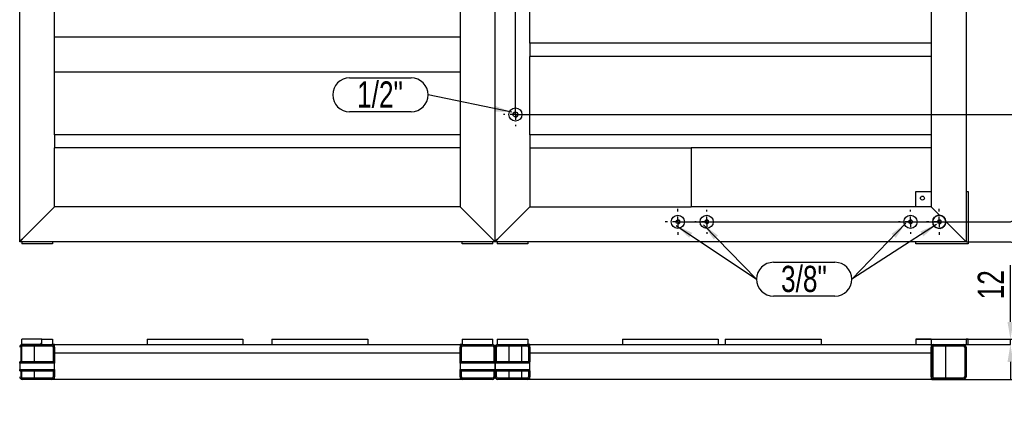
# Model space of a CAD drawing. Header units: millimetres. Extents: x 5 to 1226, y 5 to 415.
# Tile 35 of 61: x 903 to 1016, y 224 to 269. Entities that reach past the tile are written whole.
import ezdxf

# ---------------------------------------------------------------- set-up
doc = ezdxf.new("R2010")
doc.units = ezdxf.units.MM
doc.header["$PDSIZE"] = -1
doc.linetypes.add('CENTERX2', pattern=[20.32, 12.7, -2.54, 2.54, -2.54])
for name, color, linetype in [('COTES', 1, 'Continuous'), ('NOTES', 6, 'Continuous'), ('TRAIT-FINS', 9, 'Continuous'), ('TRAIT-MIXTES', 3, 'CENTERX2')]:
    doc.layers.add(name, color=color, linetype=linetype)
doc.layers.add('TRAIT-FORT', color=4, linetype='Continuous', lineweight=25)
doc.styles.add('SLDTEXTSTYLE0', font='TXT', dxfattribs={"width": 0.75})
doc.dimstyles.new('SLDDIMSTYLE1', dxfattribs={"dimtxt": 3, "dimasz": 2, "dimexe": 0, "dimexo": 0.0625, "dimgap": 0.75, "dimtad": 0, "dimtih": 1, "dimtoh": 1, "dimdec": 1, "dimlfac": 20, "dimrnd": 1e-09, "dimzin": 12, "dimdsep": 46, "dimtxsty": 'SLDTEXTSTYLE0', "dimsah": 1, "dimcen": 0.09, "dimadec": 0, "dimazin": 3, "dimtfac": 1, "dimtdec": 1, "dimtofl": 0, "dimtmove": 0, "dimatfit": 3, "dimfxl": 1, "dimfrac": 2, "dimtolj": 1, "dimtzin": 12, "dimarcsym": 0})
doc.dimstyles.new('SLDDIMSTYLE2', dxfattribs={"dimtxt": 3, "dimasz": 2, "dimexe": 0, "dimexo": 0.0625, "dimgap": 0.75, "dimtad": 0, "dimtih": 1, "dimtoh": 1, "dimdec": 0, "dimlfac": 20, "dimrnd": 1e-09, "dimzin": 12, "dimdsep": 46, "dimtxsty": 'SLDTEXTSTYLE0', "dimsah": 1, "dimcen": 0.09, "dimadec": 0, "dimazin": 3, "dimtfac": 1, "dimtdec": 0, "dimtofl": 0, "dimtmove": 0, "dimatfit": 3, "dimfxl": 1, "dimfrac": 2, "dimtolj": 1, "dimtzin": 12, "dimarcsym": 0})
doc.dimstyles.new('SLDDIMSTYLE3', dxfattribs={"dimtxt": 0.18, "dimasz": 2, "dimexe": 0, "dimexo": 0.0625, "dimgap": 0, "dimtad": 0, "dimtih": 1, "dimtoh": 1, "dimdec": 0, "dimrnd": 1e-09, "dimzin": 0, "dimdsep": 46, "dimtxsty": 'Standard', "dimsah": 1, "dimcen": 0.09, "dimadec": 0, "dimazin": 0, "dimtfac": 2, "dimtdec": 0, "dimtofl": 0, "dimtmove": 0, "dimatfit": 3, "dimfxl": 1, "dimfrac": 2, "dimtolj": 1, "dimtzin": 0, "dimarcsym": 0})
doc.dimstyles.new('SLDDIMSTYLE7', dxfattribs={"dimtxt": 3, "dimasz": 2, "dimexe": 0, "dimexo": 0.0625, "dimgap": 0.75, "dimtad": 1, "dimdec": 0, "dimlfac": 20, "dimrnd": 1e-09, "dimzin": 12, "dimdsep": 46, "dimtxsty": 'SLDTEXTSTYLE0', "dimsah": 1, "dimcen": 0.09, "dimadec": 0, "dimazin": 3, "dimtfac": 1, "dimtdec": 0, "dimtmove": 0, "dimatfit": 0, "dimfxl": 1, "dimfrac": 2, "dimtolj": 1, "dimtzin": 12, "dimarcsym": 0})
pattern_1 = [(45, (637.304, -0.184), (-13.4704, 13.4704), []), (45, (641.794, -0.184), (-13.4704, 13.4704), []), (45, (646.285, -0.184), (-13.4704, 13.4704), []), (45, (650.775, -0.184), (-13.4704, 13.4704), [])]

# ---------------------------------------------------------------- blocks, each defined once
blk = doc.blocks.new('*D476')
at = {"layer": 'COTES', "color": 0, "lineweight": -2, "transparency": 16777216}
blk.add_line((960.14, 258.58), (1024.83, 258.58), dxfattribs=at)
at = {"layer": 'Defpoints', "color": 0, "transparency": 16777216}
for p in [(972.57, 278.42), (960.08, 258.58), (1024.83, 258.58)]:
    blk.add_point(p, dxfattribs=at)
at = {"layer": 'COTES', "color": 0, "transparency": 16777216, "insert": (1030.08, 258.58), "char_height": 3, "attachment_point": 5, "style": 'SLDTEXTSTYLE0'}
blk.add_mtext('\\A1;396.7', dxfattribs=at)
blk = doc.blocks.new('*D477')
at = {"layer": 'COTES', "color": 0, "lineweight": -2, "transparency": 16777216}
for p, q in [((1016.83, 246.27), (1020.83, 248.1)), ((1020.83, 248.1), (1024.83, 248.1)), ((978.77, 246.27), (1016.83, 246.27))]:
    blk.add_line(p, q, dxfattribs=at)
at = {"layer": 'Defpoints', "color": 0, "transparency": 16777216}
for p in [(972.57, 278.42), (1024.83, 248.1), (978.71, 246.27)]:
    blk.add_point(p, dxfattribs=at)
at = {"layer": 'COTES', "color": 0, "transparency": 16777216, "insert": (1030.08, 248.1), "char_height": 3, "attachment_point": 5, "style": 'SLDTEXTSTYLE0'}
blk.add_mtext('\\A1;642.9', dxfattribs=at)
blk = doc.blocks.new('*D478')
at = {"layer": 'COTES', "color": 0, "lineweight": -2, "transparency": 16777216}
for p, q in [((1011.81, 244), (1016.83, 244)), ((1016.83, 244), (1020.83, 242.73)), ((1020.83, 242.73), (1024.83, 242.73))]:
    blk.add_line(p, q, dxfattribs=at)
at = {"layer": 'Defpoints', "color": 0, "transparency": 16777216}
for p in [(972.57, 278.42), (1011.74, 244), (1024.83, 242.73)]:
    blk.add_point(p, dxfattribs=at)
at = {"layer": 'COTES', "color": 0, "transparency": 16777216, "insert": (1028.58, 242.73), "char_height": 3, "attachment_point": 5, "style": 'SLDTEXTSTYLE0'}
blk.add_mtext('\\A1;689', dxfattribs=at)
blk = doc.blocks.new('*D489')
at = {"layer": 'COTES', "color": 0, "lineweight": -2, "transparency": 16777216}
for p, q in [((675.2, 261.31), (671.2, 261.31)), ((679.2, 260.21), (675.2, 261.31)), ((828.43, 260.21), (679.2, 260.21))]:
    blk.add_line(p, q, dxfattribs=at)
at = {"layer": 'Defpoints', "color": 0, "transparency": 16777216}
for p in [(972.57, 278.42), (671.2, 261.31), (828.49, 260.21)]:
    blk.add_point(p, dxfattribs=at)
at = {"layer": 'COTES', "color": 0, "transparency": 16777216, "insert": (665.95, 261.31), "char_height": 3, "attachment_point": 5, "style": 'SLDTEXTSTYLE0'}
blk.add_mtext('\\A1;364.2', dxfattribs=at)
blk = doc.blocks.new('*D490')
at = {"layer": 'COTES', "color": 0, "lineweight": -2, "transparency": 16777216}
for p, q in [((675.2, 256.5), (671.2, 256.5)), ((679.2, 255.46), (675.2, 256.5)), ((688.21, 255.46), (679.2, 255.46))]:
    blk.add_line(p, q, dxfattribs=at)
at = {"layer": 'Defpoints', "color": 0, "transparency": 16777216}
for p in [(972.57, 278.42), (671.2, 256.5), (688.27, 255.46)]:
    blk.add_point(p, dxfattribs=at)
at = {"layer": 'COTES', "color": 0, "transparency": 16777216, "insert": (666.32, 256.5), "char_height": 3, "attachment_point": 5, "style": 'SLDTEXTSTYLE0'}
blk.add_mtext('\\A1;459.1', dxfattribs=at)
blk = doc.blocks.new('*D491')
at = {"layer": 'COTES', "color": 0, "lineweight": -2, "transparency": 16777216}
for p, q in [((679.2, 252.8), (675.2, 251.69)), ((692.8, 252.8), (679.2, 252.8)), ((675.2, 251.69), (671.2, 251.69))]:
    blk.add_line(p, q, dxfattribs=at)
at = {"layer": 'Defpoints', "color": 0, "transparency": 16777216}
for p in [(972.57, 278.42), (692.86, 252.8), (671.2, 251.69)]:
    blk.add_point(p, dxfattribs=at)
at = {"layer": 'COTES', "color": 0, "transparency": 16777216, "insert": (666.32, 251.69), "char_height": 3, "attachment_point": 5, "style": 'SLDTEXTSTYLE0'}
blk.add_mtext('\\A1;512.5', dxfattribs=at)
blk = doc.blocks.new('*D492')
at = {"layer": 'COTES', "color": 0, "lineweight": -2, "transparency": 16777216}
blk.add_line((684.68, 244), (671.2, 244), dxfattribs=at)
at = {"layer": 'Defpoints', "color": 0, "transparency": 16777216}
for p in [(972.57, 278.42), (671.2, 244), (684.74, 244)]:
    blk.add_point(p, dxfattribs=at)
at = {"layer": 'COTES', "color": 0, "transparency": 16777216, "insert": (665.95, 244), "char_height": 3, "attachment_point": 5, "style": 'SLDTEXTSTYLE0'}
blk.add_mtext('\\A1;688.5', dxfattribs=at)
blk = doc.blocks.new('*D506')
at = {"layer": 'COTES', "color": 0, "lineweight": -2, "transparency": 16777216}
blk.add_line((960.08, 258.65), (960.08, 394.87), dxfattribs=at)
at = {"layer": 'Defpoints', "color": 0, "transparency": 16777216}
for p in [(960.08, 394.87), (972.57, 278.42), (960.08, 258.58)]:
    blk.add_point(p, dxfattribs=at)
at = {"layer": 'COTES', "color": 0, "transparency": 16777216, "insert": (960.08, 400.12), "char_height": 3, "attachment_point": 5, "rotation": 90, "style": 'SLDTEXTSTYLE0'}
blk.add_mtext('\\A1;249.8', dxfattribs=at)
blk = doc.blocks.new('*D517')
at = {"layer": 'COTES', "color": 0, "lineweight": -2, "transparency": 16777216}
blk.add_line((828.49, 260.27), (828.49, 394.87), dxfattribs=at)
at = {"layer": 'Defpoints', "color": 0, "transparency": 16777216}
for p in [(828.49, 394.87), (972.57, 278.42), (828.49, 260.21)]:
    blk.add_point(p, dxfattribs=at)
at = {"layer": 'COTES', "color": 0, "transparency": 16777216, "insert": (828.49, 400.87), "char_height": 3, "attachment_point": 5, "rotation": 90, "style": 'SLDTEXTSTYLE0'}
blk.add_mtext('\\A1;2881.5', dxfattribs=at)
blk = doc.blocks.new('*D527')
at = {"layer": 'COTES', "color": 0, "lineweight": -2, "transparency": 16777216}
for p, q in [((704.08, 390.87), (704.08, 394.87)), ((692.86, 386.87), (704.08, 390.87)), ((692.86, 252.86), (692.86, 386.87))]:
    blk.add_line(p, q, dxfattribs=at)
at = {"layer": 'Defpoints', "color": 0, "transparency": 16777216}
for p in [(704.08, 394.87), (972.57, 278.42), (692.86, 252.8)]:
    blk.add_point(p, dxfattribs=at)
at = {"layer": 'COTES', "color": 0, "transparency": 16777216, "insert": (704.08, 401.24), "char_height": 3, "attachment_point": 5, "rotation": 90, "style": 'SLDTEXTSTYLE0'}
blk.add_mtext('\\A1;5594.2', dxfattribs=at)
blk = doc.blocks.new('*D529')
at = {"layer": 'COTES', "color": 0, "lineweight": -2, "transparency": 16777216}
for p, q in [((694.36, 390.87), (694.36, 394.87)), ((689.62, 386.87), (694.36, 390.87)), ((689.62, 256.88), (689.62, 386.87))]:
    blk.add_line(p, q, dxfattribs=at)
at = {"layer": 'Defpoints', "color": 0, "transparency": 16777216}
for p in [(694.36, 394.87), (972.57, 278.42), (689.62, 256.81)]:
    blk.add_point(p, dxfattribs=at)
at = {"layer": 'COTES', "color": 0, "transparency": 16777216, "insert": (694.36, 399.74), "char_height": 3, "attachment_point": 5, "rotation": 90, "style": 'SLDTEXTSTYLE0'}
blk.add_mtext('\\A1;5659', dxfattribs=at)
blk = doc.blocks.new('SW_NOTE_41')
at = {"layer": 'NOTES', "color": 0}
for p, q in [((1.94, 1.94), (8.99, 1.94)), ((8.99, -1.94), (1.94, -1.94))]:
    blk.add_line(p, q, dxfattribs=at)
for centre, start, end in [((1.94, 0), 90, 270), ((8.99, 0), 270, 90)]:
    blk.add_arc(centre, 1.94, start, end, dxfattribs=at)
at = {"layer": 'NOTES', "color": 0, "insert": (5.43, 1.54), "char_height": 3, "attachment_point": 2, "style": 'SLDTEXTSTYLE0'}
blk.add_mtext('3/8"', dxfattribs=at)
blk = doc.blocks.new('SW_NOTE_49')
at = {"layer": 'NOTES', "color": 0}
for p, q in [((-8.99, 1.94), (-1.94, 1.94)), ((-1.94, -1.94), (-8.99, -1.94))]:
    blk.add_line(p, q, dxfattribs=at)
for centre, start, end in [((-8.99, 0), 90, 270), ((-1.94, 0), 270, 90)]:
    blk.add_arc(centre, 1.94, start, end, dxfattribs=at)
at = {"layer": 'NOTES', "color": 0, "insert": (-5.51, 1.54), "char_height": 3, "attachment_point": 2, "style": 'SLDTEXTSTYLE0'}
blk.add_mtext('1/2"', dxfattribs=at)
blk = doc.blocks.new('SW_CENTERMARKSYMBOL_111')
at = {"layer": 'TRAIT-MIXTES', "color": 0}
for p, q in [((0, 1.2), (0, 1.35)), ((-1.2, 0), (-1.35, 0)), ((0, 0), (-0.6, 0)), ((0, 0), (0, 0.6)), ((0, 0), (0, -0.6)), ((0, 0), (0.6, 0)), ((1.2, 0), (1.35, 0)), ((0, -1.2), (0, -1.35))]:
    blk.add_line(p, q, dxfattribs=at)
blk = doc.blocks.new('SW_CENTERMARKSYMBOL_112')
at = {"layer": 'TRAIT-MIXTES', "color": 0}
for p, q in [((0, 1.2), (0, 1.475)), ((-1.2, 0), (-1.475, 0)), ((0, 0), (-0.6, 0)), ((0, 0), (0, 0.6)), ((0, 0), (0, -0.6)), ((0, 0), (0.6, 0)), ((1.2, 0), (1.475, 0)), ((0, -1.2), (0, -1.475))]:
    blk.add_line(p, q, dxfattribs=at)
blk = doc.blocks.new('SW_CENTERMARKSYMBOL_113')
at = {"layer": 'TRAIT-MIXTES', "color": 0}
for p, q in [((0, 1.2), (0, 1.375)), ((-1.2, 0), (-1.375, 0)), ((0, 0), (-0.6, 0)), ((0, 0), (0, 0.6)), ((0, 0), (0, -0.6)), ((0, 0), (0.6, 0)), ((1.2, 0), (1.375, 0)), ((0, -1.2), (0, -1.375))]:
    blk.add_line(p, q, dxfattribs=at)
blk = doc.blocks.new('SW_CENTERMARKSYMBOL_114')
at = {"layer": 'TRAIT-MIXTES', "color": 0}
for p, q in [((0, 1.2), (0, 1.375)), ((-1.2, 0), (-1.375, 0)), ((0, 0), (-0.6, 0)), ((0, 0), (0, 0.6)), ((0, 0), (0, -0.6)), ((0, 0), (0.6, 0)), ((1.2, 0), (1.375, 0)), ((0, -1.2), (0, -1.375))]:
    blk.add_line(p, q, dxfattribs=at)
blk = doc.blocks.new('SW_CENTERMARKSYMBOL_115')
at = {"layer": 'TRAIT-MIXTES', "color": 0}
for p, q in [((0, 1.2), (0, 1.475)), ((-1.2, 0), (-1.475, 0)), ((0, 0), (-0.6, 0)), ((0, 0), (0, 0.6)), ((0, 0), (0, -0.6)), ((0, 0), (0.6, 0)), ((1.2, 0), (1.475, 0)), ((0, -1.2), (0, -1.475))]:
    blk.add_line(p, q, dxfattribs=at)
blk = doc.blocks.new('*D537')
at = {"layer": 'COTES', "color": 0, "lineweight": -2, "transparency": 16777216}
for p, q in [((1016.84, 234.81), (1016.84, 241.31)), ((1006.06, 232.81), (1016.84, 232.81)), ((1016.84, 232.21), (1016.84, 232.81)), ((1006.19, 232.21), (1016.84, 232.21)), ((1016.84, 230.21), (1016.84, 228.21))]:
    blk.add_line(p, q, dxfattribs=at)
at = {"layer": 'COTES', "color": 0, "transparency": 16777216}
for points in [[(1016.5, 234.81), (1017.17, 234.81), (1016.84, 232.81)], [(1016.5, 230.21), (1017.17, 230.21), (1016.84, 232.21)]]:
    blk.add_solid(points, dxfattribs=at)
at = {"layer": 'Defpoints', "color": 0, "transparency": 16777216}
for p in [(1005.99, 232.81), (1006.13, 232.21), (1016.84, 232.21)]:
    blk.add_point(p, dxfattribs=at)
at = {"layer": 'COTES', "color": 0, "transparency": 16777216, "insert": (1013.09, 239.06), "char_height": 3, "attachment_point": 2, "rotation": 90, "style": 'SLDTEXTSTYLE0'}
blk.add_mtext('\\A1;12', dxfattribs=at)
blk = doc.blocks.new('*D538')
at = {"layer": 'COTES', "color": 0, "lineweight": -2, "transparency": 16777216}
for p, q in [((1026.11, 234.81), (1026.11, 236.81)), ((1012.06, 232.81), (1026.11, 232.81)), ((1026.11, 228.21), (1026.11, 232.81)), ((1007.81, 228.21), (1026.11, 228.21)), ((1026.11, 226.21), (1026.11, 224.21))]:
    blk.add_line(p, q, dxfattribs=at)
at = {"layer": 'COTES', "color": 0, "transparency": 16777216}
for points in [[(1025.78, 234.81), (1026.45, 234.81), (1026.11, 232.81)], [(1025.78, 226.21), (1026.45, 226.21), (1026.11, 228.21)]]:
    blk.add_solid(points, dxfattribs=at)
at = {"layer": 'Defpoints', "color": 0, "transparency": 16777216}
for p in [(1011.99, 232.81), (1026.11, 232.81), (1007.74, 228.21)]:
    blk.add_point(p, dxfattribs=at)
at = {"layer": 'COTES', "color": 0, "transparency": 16777216, "insert": (1022.36, 230.51), "char_height": 3, "attachment_point": 2, "rotation": 90, "style": 'SLDTEXTSTYLE0'}
blk.add_mtext('\\A1;92', dxfattribs=at)

msp = doc.modelspace()

# ---------------------------------------------------------------- hatches: boundary and pattern name
at = {"layer": 'TRAIT-FINS'}
h = msp.add_hatch(dxfattribs=at)
h.set_pattern_fill('DIN 201 ACIER ET FONTE', color=256, style=0, pattern_type=2)
h.set_pattern_definition(pattern_1)
h.paths.add_polyline_path([(903.4946, 232.8061), (903.4946, 232.2061), (905.7946, 232.2061), (905.7946, 232.8061)], flags=0)
h = msp.add_hatch(dxfattribs=at)
h.set_pattern_fill('DIN 201 ACIER ET FONTE', color=256, style=0, pattern_type=2)
h.set_pattern_definition(pattern_1)
edge = h.paths.add_edge_path(flags=0)
edge.add_line((899.5446, 232.0561), (902.9446, 232.0561))
edge.add_arc((902.9446, 231.9061), 0.15, 0, 90, ccw=False)
edge.add_line((903.0946, 231.9061), (903.0946, 230.2311))
edge.add_line((903.0946, 230.2311), (903.2446, 230.2311))
edge.add_line((903.2446, 230.2311), (903.2446, 231.9061))
edge.add_arc((902.9446, 231.9061), 0.3, 0, 90)
edge.add_line((902.9446, 232.2061), (899.5446, 232.2061))
edge.add_arc((899.5446, 231.9061), 0.3, 90, 180)
edge.add_line((899.2446, 231.9061), (899.2446, 230.2311))
edge.add_line((899.2446, 230.2311), (899.3946, 230.2311))
edge.add_line((899.3946, 230.2311), (899.3946, 231.9061))
edge.add_arc((899.5446, 231.9061), 0.15, 90, 180, ccw=False)
h = msp.add_hatch(dxfattribs=at)
h.set_pattern_fill('DIN 201 ACIER ET FONTE', color=256, style=0, pattern_type=2)
h.set_pattern_definition(pattern_1)
edge = h.paths.add_edge_path(flags=0)
edge.add_line((903.3946, 230.2311), (903.3946, 231.9061))
edge.add_arc((903.5446, 231.9061), 0.15, 90, 180, ccw=False)
edge.add_line((903.5446, 232.0561), (906.9446, 232.0561))
edge.add_arc((906.9446, 231.9061), 0.15, 0, 90, ccw=False)
edge.add_line((907.0946, 231.9061), (907.0946, 230.2311))
edge.add_line((907.0946, 230.2311), (907.2446, 230.2311))
edge.add_line((907.2446, 230.2311), (907.2446, 231.9061))
edge.add_arc((906.9446, 231.9061), 0.3, 0, 90)
edge.add_line((906.9446, 232.2061), (903.5446, 232.2061))
edge.add_arc((903.5446, 231.9061), 0.3, 90, 180)
edge.add_line((903.2446, 231.9061), (903.2446, 230.2311))
edge.add_line((903.2446, 230.2311), (903.3946, 230.2311))
h = msp.add_hatch(dxfattribs=at)
h.set_pattern_fill('DIN 201 ACIER ET FONTE', color=256, style=0, pattern_type=2)
h.set_pattern_definition(pattern_1)
edge = h.paths.add_edge_path(flags=0)
edge.add_line((954.0446, 232.0561), (957.4446, 232.0561))
edge.add_arc((957.4446, 231.9061), 0.15, 0, 90, ccw=False)
edge.add_line((957.5946, 231.9061), (957.5946, 230.2311))
edge.add_line((957.5946, 230.2311), (957.7446, 230.2311))
edge.add_line((957.7446, 230.2311), (957.7446, 231.9061))
edge.add_arc((957.4446, 231.9061), 0.3, 0, 90)
edge.add_line((957.4446, 232.2061), (954.0446, 232.2061))
edge.add_arc((954.0446, 231.9061), 0.3, 90, 180)
edge.add_line((953.7446, 231.9061), (953.7446, 230.2311))
edge.add_line((953.7446, 230.2311), (953.8946, 230.2311))
edge.add_line((953.8946, 230.2311), (953.8946, 231.9061))
edge.add_arc((954.0446, 231.9061), 0.15, 90, 180, ccw=False)
h = msp.add_hatch(dxfattribs=at)
h.set_pattern_fill('DIN 201 ACIER ET FONTE', color=256, style=0, pattern_type=2)
h.set_pattern_definition(pattern_1)
edge = h.paths.add_edge_path(flags=0)
edge.add_line((957.8946, 230.2311), (957.8946, 231.9061))
edge.add_arc((958.0446, 231.9061), 0.15, 90, 180, ccw=False)
edge.add_line((958.0446, 232.0561), (961.4446, 232.0561))
edge.add_arc((961.4446, 231.9061), 0.15, 0, 90, ccw=False)
edge.add_line((961.5946, 231.9061), (961.5946, 230.2311))
edge.add_line((961.5946, 230.2311), (961.7446, 230.2311))
edge.add_line((961.7446, 230.2311), (961.7446, 231.9061))
edge.add_arc((961.4446, 231.9061), 0.3, 0, 90)
edge.add_line((961.4446, 232.2061), (958.0446, 232.2061))
edge.add_arc((958.0446, 231.9061), 0.3, 90, 180)
edge.add_line((957.7446, 231.9061), (957.7446, 230.2311))
edge.add_line((957.7446, 230.2311), (957.8946, 230.2311))
h = msp.add_hatch(dxfattribs=at)
h.set_pattern_fill('DIN 201 ACIER ET FONTE', color=256, style=0, pattern_type=2)
h.set_pattern_definition(pattern_1)
edge = h.paths.add_edge_path(flags=0)
edge.add_arc((1011.4446, 231.9061), 0.3, 0, 90)
edge.add_line((1011.4446, 232.2061), (1008.0446, 232.2061))
edge.add_arc((1008.0446, 231.9061), 0.3, 90, 180)
edge.add_line((1007.7446, 231.9061), (1007.7446, 228.5061))
edge.add_arc((1008.0446, 228.5061), 0.3, 180, 270)
edge.add_line((1008.0446, 228.2061), (1011.4446, 228.2061))
edge.add_arc((1011.4446, 228.5061), 0.3, 270, 360)
edge.add_line((1011.7446, 228.5061), (1011.7446, 231.9061))
edge = h.paths.add_edge_path(flags=0)
edge.add_line((1008.0446, 232.0561), (1011.4446, 232.0561))
edge.add_arc((1011.4446, 231.9061), 0.15, 0, 90, ccw=False)
edge.add_line((1011.5946, 231.9061), (1011.5946, 228.5061))
edge.add_arc((1011.4446, 228.5061), 0.15, 270, 360, ccw=False)
edge.add_line((1011.4446, 228.3561), (1008.0446, 228.3561))
edge.add_arc((1008.0446, 228.5061), 0.15, 180, 270, ccw=False)
edge.add_line((1007.8946, 228.5061), (1007.8946, 231.9061))
edge.add_arc((1008.0446, 231.9061), 0.15, 90, 180, ccw=False)
h = msp.add_hatch(dxfattribs=at)
h.set_pattern_fill('DIN 201 ACIER ET FONTE', color=256, style=0, pattern_type=2)
h.set_pattern_definition(pattern_1)
edge = h.paths.add_edge_path(flags=0)
edge.add_arc((899.5446, 228.5061), 0.3, 180, 270)
edge.add_line((899.5446, 228.2061), (902.9446, 228.2061))
edge.add_arc((902.9446, 228.5061), 0.3, 270, 360)
edge.add_line((903.2446, 228.5061), (903.2446, 229.1811))
edge.add_line((903.2446, 229.1811), (903.0946, 229.1811))
edge.add_line((903.0946, 229.1811), (903.0946, 228.5061))
edge.add_arc((902.9446, 228.5061), 0.15, 270, 360, ccw=False)
edge.add_line((902.9446, 228.3561), (899.5446, 228.3561))
edge.add_arc((899.5446, 228.5061), 0.15, 180, 270, ccw=False)
edge.add_line((899.3946, 228.5061), (899.3946, 229.1811))
edge.add_line((899.3946, 229.1811), (899.2446, 229.1811))
edge.add_line((899.2446, 229.1811), (899.2446, 228.5061))
h = msp.add_hatch(dxfattribs=at)
h.set_pattern_fill('DIN 201 ACIER ET FONTE', color=256, style=0, pattern_type=2)
h.set_pattern_definition(pattern_1)
edge = h.paths.add_edge_path(flags=0)
edge.add_arc((906.9446, 228.5061), 0.3, 270, 360)
edge.add_line((907.2446, 228.5061), (907.2446, 229.1811))
edge.add_line((907.2446, 229.1811), (907.0946, 229.1811))
edge.add_line((907.0946, 229.1811), (907.0946, 228.5061))
edge.add_arc((906.9446, 228.5061), 0.15, 270, 360, ccw=False)
edge.add_line((906.9446, 228.3561), (903.5446, 228.3561))
edge.add_arc((903.5446, 228.5061), 0.15, 180, 270, ccw=False)
edge.add_line((903.3946, 228.5061), (903.3946, 229.1811))
edge.add_line((903.3946, 229.1811), (903.2446, 229.1811))
edge.add_line((903.2446, 229.1811), (903.2446, 228.5061))
edge.add_arc((903.5446, 228.5061), 0.3, 180, 270)
edge.add_line((903.5446, 228.2061), (906.9446, 228.2061))
h = msp.add_hatch(dxfattribs=at)
h.set_pattern_fill('DIN 201 ACIER ET FONTE', color=256, style=0, pattern_type=2)
h.set_pattern_definition(pattern_1)
h.paths.add_polyline_path([(903.2451, 230.0811), (907.2446, 230.0811), (907.2446, 230.2311), (903.2451, 230.2311)], flags=0)
h = msp.add_hatch(dxfattribs=at)
h.set_pattern_fill('DIN 201 ACIER ET FONTE', color=256, style=0, pattern_type=2)
h.set_pattern_definition(pattern_1)
h.paths.add_polyline_path([(907.2446, 229.3311), (903.2451, 229.3311), (903.2451, 229.1811), (907.2446, 229.1811)], flags=0)
h = msp.add_hatch(dxfattribs=at)
h.set_pattern_fill('DIN 201 ACIER ET FONTE', color=256, style=0, pattern_type=2)
h.set_pattern_definition(pattern_1)
edge = h.paths.add_edge_path(flags=0)
edge.add_arc((954.0446, 228.5061), 0.3, 180, 270)
edge.add_line((954.0446, 228.2061), (957.4446, 228.2061))
edge.add_arc((957.4446, 228.5061), 0.3, 270, 360)
edge.add_line((957.7446, 228.5061), (957.7446, 229.1811))
edge.add_line((957.7446, 229.1811), (957.5946, 229.1811))
edge.add_line((957.5946, 229.1811), (957.5946, 228.5061))
edge.add_arc((957.4446, 228.5061), 0.15, 270, 360, ccw=False)
edge.add_line((957.4446, 228.3561), (954.0446, 228.3561))
edge.add_arc((954.0446, 228.5061), 0.15, 180, 270, ccw=False)
edge.add_line((953.8946, 228.5061), (953.8946, 229.1811))
edge.add_line((953.8946, 229.1811), (953.7446, 229.1811))
edge.add_line((953.7446, 229.1811), (953.7446, 228.5061))
h = msp.add_hatch(dxfattribs=at)
h.set_pattern_fill('DIN 201 ACIER ET FONTE', color=256, style=0, pattern_type=2)
h.set_pattern_definition(pattern_1)
h.paths.add_polyline_path([(953.7446, 230.0811), (957.7441, 230.0811), (957.7441, 230.2311), (953.7446, 230.2311)], flags=0)
h = msp.add_hatch(dxfattribs=at)
h.set_pattern_fill('DIN 201 ACIER ET FONTE', color=256, style=0, pattern_type=2)
h.set_pattern_definition(pattern_1)
h.paths.add_polyline_path([(957.7441, 229.3311), (953.7446, 229.3311), (953.7446, 229.1811), (957.7441, 229.1811)], flags=0)
h = msp.add_hatch(dxfattribs=at)
h.set_pattern_fill('DIN 201 ACIER ET FONTE', color=256, style=0, pattern_type=2)
h.set_pattern_definition(pattern_1)
edge = h.paths.add_edge_path(flags=0)
edge.add_arc((961.4446, 228.5061), 0.3, 270, 360)
edge.add_line((961.7446, 228.5061), (961.7446, 229.1811))
edge.add_line((961.7446, 229.1811), (961.5946, 229.1811))
edge.add_line((961.5946, 229.1811), (961.5946, 228.5061))
edge.add_arc((961.4446, 228.5061), 0.15, 270, 360, ccw=False)
edge.add_line((961.4446, 228.3561), (958.0446, 228.3561))
edge.add_arc((958.0446, 228.5061), 0.15, 180, 270, ccw=False)
edge.add_line((957.8946, 228.5061), (957.8946, 229.1811))
edge.add_line((957.8946, 229.1811), (957.7446, 229.1811))
edge.add_line((957.7446, 229.1811), (957.7446, 228.5061))
edge.add_arc((958.0446, 228.5061), 0.3, 180, 270)
edge.add_line((958.0446, 228.2061), (961.4446, 228.2061))
h = msp.add_hatch(dxfattribs=at)
h.set_pattern_fill('DIN 201 ACIER ET FONTE', color=256, style=0, pattern_type=2)
h.set_pattern_definition(pattern_1)
h.paths.add_polyline_path([(957.7451, 230.0811), (961.7446, 230.0811), (961.7446, 230.2311), (957.7451, 230.2311)], flags=0)
h = msp.add_hatch(dxfattribs=at)
h.set_pattern_fill('DIN 201 ACIER ET FONTE', color=256, style=0, pattern_type=2)
h.set_pattern_definition(pattern_1)
h.paths.add_polyline_path([(957.7451, 229.1811), (961.7446, 229.1811), (961.7446, 229.3311), (957.7451, 229.3311)], flags=0)

# ---------------------------------------------------------------- linework, layer by layer
at = {"layer": 'TRAIT-FINS', "lineweight": 18}
for centre, radius in [((960.0783, 258.5842), 0.3175), ((978.7081, 246.2748), 0.2381), ((982.0101, 246.2748), 0.2381), ((1005.3781, 246.2748), 0.2381), ((1008.6801, 246.2748), 0.2381)]:
    msp.add_arc(centre, radius, 255, 195, dxfattribs=at)
at = {"layer": 'TRAIT-FORT', "lineweight": 25}
for p, q in [((903.2446, 243.9959), (903.2446, 387.4959)), ((957.7446, 243.9959), (957.7446, 387.4959)), ((1011.7446, 387.4959), (1011.7446, 243.9959)), ((907.2446, 267.4959), (907.2446, 276.4959)), ((953.7446, 276.4959), (953.7446, 267.4959)), ((961.7446, 266.7459), (961.7446, 276.2459)), ((1007.7446, 276.2459), (1007.7446, 266.7459)), ((907.2446, 267.1959), (907.2446, 267.4959)), ((907.2446, 267.4959), (953.7446, 267.4959)), ((907.2446, 263.7959), (907.2446, 267.1959)), ((953.7446, 267.4959), (953.7446, 267.1959)), ((953.7446, 267.1959), (953.7446, 263.7959)), ((961.7446, 266.7459), (961.7446, 266.4459)), ((1007.7446, 266.7459), (961.7446, 266.7459)), ((961.7446, 266.4459), (961.7446, 265.5459)), ((1007.7446, 266.7459), (1007.7446, 266.4459)), ((1007.7446, 266.4459), (1007.7446, 265.5459)), ((961.7446, 265.5459), (961.7446, 265.2459)), ((1007.7446, 265.5459), (1007.7446, 265.2459)), ((961.7446, 256.2459), (961.7446, 265.2459)), ((1007.7446, 265.2459), (961.7446, 265.2459)), ((1007.7446, 265.2459), (1007.7446, 256.2459)), ((907.2446, 263.4959), (907.2446, 263.7959)), ((907.2446, 263.4959), (953.7446, 263.4959)), ((907.2446, 256.2459), (907.2446, 263.4959)), ((953.7446, 263.7959), (953.7446, 263.4959)), ((953.7446, 263.4959), (953.7446, 256.2459)), ((953.7446, 256.2459), (907.2446, 256.2459)), ((907.2446, 256.2459), (907.2446, 255.9459)), ((907.2446, 255.9459), (907.2446, 255.0459)), ((953.7446, 256.2459), (953.7446, 255.9459)), ((953.7446, 255.9459), (953.7446, 255.0459)), ((961.7446, 256.2459), (961.7446, 255.9459)), ((1007.7446, 256.2459), (961.7446, 256.2459)), ((961.7446, 255.9459), (961.7446, 255.0459)), ((1007.7446, 256.2459), (1007.7446, 255.9459)), ((1007.7446, 255.9459), (1007.7446, 255.0459)), ((907.2446, 255.0459), (907.2446, 254.7459)), ((907.2446, 247.9959), (907.2446, 254.7459)), ((953.7446, 254.7459), (907.2446, 254.7459)), ((953.7446, 255.0459), (953.7446, 254.7459)), ((953.7446, 254.7459), (953.7446, 247.9959)), ((961.7446, 255.0459), (961.7446, 254.7459)), ((961.7446, 254.7459), (980.2446, 254.7459)), ((961.7446, 254.7459), (961.7446, 247.9959)), ((1007.7446, 254.7459), (980.2446, 254.7459)), ((980.2446, 254.7459), (980.2446, 247.9959)), ((1007.7446, 255.0459), (1007.7446, 254.7459)), ((1007.7446, 254.7459), (1007.7446, 247.9959)), ((1005.9946, 247.9959), (1005.9946, 249.7459)), ((1005.9946, 249.7459), (1007.7446, 249.7459)), ((1011.7446, 249.7459), (1011.9946, 249.7459)), ((1011.9946, 249.7459), (1011.9946, 243.7459)), ((903.5446, 244.2959), (906.9446, 247.6959)), ((906.9446, 247.6959), (907.2446, 247.9959)), ((907.2446, 247.9959), (906.9446, 247.6959)), ((953.7446, 247.9959), (907.2446, 247.9959)), ((954.0446, 247.6959), (953.7446, 247.9959)), ((953.7446, 247.9959), (954.0446, 247.6959)), ((957.4446, 244.2959), (954.0446, 247.6959)), ((958.0446, 244.2959), (961.4446, 247.6959)), ((961.4446, 247.6959), (961.7446, 247.9959)), ((961.7446, 247.9959), (961.4446, 247.6959)), ((961.7446, 247.9959), (980.2446, 247.9959)), ((1007.7446, 247.9959), (980.2446, 247.9959)), ((1008.0446, 247.6959), (1007.7446, 247.9959)), ((1007.7446, 247.9959), (1008.0446, 247.6959)), ((1008.7166, 247.0239), (1008.0446, 247.6959)), ((1011.4446, 244.2959), (1009.4292, 246.3113)), ((903.2446, 243.9959), (903.5446, 244.2959)), ((903.5446, 244.2959), (903.2446, 243.9959)), ((957.7446, 243.9959), (903.2446, 243.9959)), ((903.4946, 243.9959), (903.4946, 243.7459)), ((906.9946, 243.9959), (906.9946, 243.7459)), ((953.9946, 243.7459), (953.9946, 243.9959)), ((957.7446, 243.9959), (957.4446, 244.2959)), ((957.4446, 244.2959), (957.7446, 243.9959)), ((957.4946, 243.7459), (957.4946, 243.9959)), ((957.7446, 243.9959), (958.0446, 244.2959)), ((958.0446, 244.2959), (957.7446, 243.9959)), ((1011.7446, 243.9959), (957.7446, 243.9959)), ((957.9946, 243.9959), (957.9946, 243.7459)), ((961.4946, 243.9959), (961.4946, 243.7459)), ((1005.9946, 243.7459), (1005.9946, 243.9959)), ((1011.7446, 243.9959), (1011.4446, 244.2959)), ((1011.4446, 244.2959), (1011.7446, 243.9959)), ((906.9946, 243.7459), (903.4946, 243.7459)), ((957.4946, 243.7459), (953.9946, 243.7459)), ((961.4946, 243.7459), (957.9946, 243.7459)), ((1011.9946, 243.7459), (1005.9946, 243.7459)), ((903.4946, 232.2061), (903.4946, 232.8061)), ((905.7946, 232.8061), (903.4946, 232.8061)), ((905.7946, 232.2061), (905.7946, 232.8061)), ((905.7946, 232.8061), (906.9946, 232.8061)), ((906.9946, 232.8061), (906.9946, 232.2061)), ((917.8446, 232.8061), (928.8446, 232.8061)), ((917.8446, 232.8061), (917.8446, 232.2061)), ((928.8446, 232.8061), (928.8446, 232.2061)), ((932.1446, 232.8061), (932.1446, 232.2061)), ((932.1446, 232.8061), (943.1446, 232.8061)), ((943.1446, 232.8061), (943.1446, 232.2061)), ((953.9946, 232.8061), (957.4946, 232.8061)), ((953.9946, 232.8061), (953.9946, 232.2061)), ((957.4946, 232.2061), (957.4946, 232.8061)), ((957.9946, 232.8061), (957.9946, 232.2061)), ((957.9946, 232.8061), (961.4946, 232.8061)), ((961.4946, 232.8061), (961.4946, 232.2061)), ((972.3446, 232.8061), (972.3446, 232.2061)), ((972.3446, 232.8061), (983.3446, 232.8061)), ((983.3446, 232.8061), (983.3446, 232.2061)), ((984.1446, 232.8061), (984.1446, 232.2061)), ((984.1446, 232.8061), (995.1446, 232.8061)), ((995.1446, 232.8061), (995.1446, 232.2061)), ((1005.9946, 232.8061), (1005.9946, 232.2061)), ((1007.7446, 232.8061), (1005.9946, 232.8061)), ((1007.7446, 232.8061), (1011.7446, 232.8061)), ((1007.7446, 232.8061), (1007.7446, 232.2061)), ((1011.7446, 232.8061), (1011.7446, 232.2061)), ((1011.9946, 232.8061), (1011.7446, 232.8061)), ((1011.9946, 232.2061), (1011.9946, 232.8061)), ((903.3946, 230.2311), (903.3946, 231.9061)), ((903.4553, 232.2061), (903.4553, 232.1925)), ((903.4553, 232.2061), (903.4946, 232.2061)), ((903.4553, 232.0266), (903.4553, 230.2311)), ((905.7946, 232.2061), (903.4946, 232.2061)), ((903.5446, 232.2061), (906.9446, 232.2061)), ((903.5446, 232.0561), (906.9446, 232.0561)), ((904.9553, 230.2311), (904.9553, 232.0561)), ((907.2446, 232.2061), (906.9946, 232.2061)), ((907.0946, 231.9061), (907.0946, 230.2311)), ((907.2446, 232.2061), (932.1446, 232.2061)), ((907.2446, 231.9061), (907.2446, 232.2061)), ((907.2446, 231.9061), (907.2446, 230.2311)), ((932.1446, 232.2061), (943.1446, 232.2061)), ((943.1446, 232.2061), (953.7446, 232.2061)), ((953.7446, 232.2061), (953.7446, 231.9061)), ((953.9946, 232.2061), (953.7446, 232.2061)), ((953.7446, 230.2311), (953.7446, 231.9061)), ((953.8946, 230.2311), (953.8946, 231.9061)), ((954.0446, 232.2061), (957.4446, 232.2061)), ((954.0446, 232.0561), (957.4446, 232.0561)), ((957.5946, 231.9061), (957.5946, 230.2311)), ((957.7446, 230.2311), (957.7446, 231.9061)), ((957.8946, 230.2311), (957.8946, 231.9061)), ((958.0446, 232.2061), (961.4446, 232.2061)), ((958.0446, 232.0561), (961.4446, 232.0561)), ((959.3283, 232.0561), (959.3283, 230.2311)), ((960.8283, 230.2311), (960.8283, 232.0561)), ((961.7446, 232.2061), (961.4946, 232.2061)), ((961.5946, 231.9061), (961.5946, 230.2311)), ((961.7446, 232.2061), (984.1446, 232.2061)), ((961.7446, 231.9061), (961.7446, 232.2061)), ((961.7446, 231.9061), (961.7446, 230.2311)), ((984.1446, 232.2061), (995.1446, 232.2061)), ((995.1446, 232.2061), (1005.9946, 232.2061)), ((1005.9946, 232.2061), (1007.7446, 232.2061)), ((1007.7446, 232.2061), (1007.7446, 231.9061)), ((1007.7446, 232.2061), (1008.0446, 232.2061)), ((1007.7446, 228.5061), (1007.7446, 231.9061)), ((1007.8946, 228.5061), (1007.8946, 231.9061)), ((1007.9301, 232.003), (1007.9301, 228.4092)), ((1008.0446, 232.2061), (1011.4446, 232.2061)), ((1008.0446, 232.0561), (1011.4446, 232.0561)), ((1009.4301, 228.3561), (1009.4301, 232.0561)), ((1011.4446, 232.2061), (1011.7446, 232.2061)), ((1011.5946, 231.9061), (1011.5946, 228.5061)), ((1011.7446, 232.2061), (1011.9946, 232.2061)), ((1011.7446, 231.9061), (1011.7446, 228.5061)), ((953.7446, 231.2061), (907.2446, 231.2061)), ((1007.7446, 231.2061), (961.7446, 231.2061)), ((903.3946, 230.2311), (903.2446, 230.2311)), ((903.2446, 229.1811), (903.3946, 229.1811)), ((907.2446, 230.2311), (903.2451, 230.2311)), ((903.2451, 230.0811), (903.2451, 230.2311)), ((907.2446, 230.0811), (903.2451, 230.0811)), ((903.2451, 230.0811), (903.2451, 229.3311)), ((903.2451, 229.3311), (907.2446, 229.3311)), ((903.2451, 229.1811), (903.2451, 229.3311)), ((903.2451, 229.1811), (907.2446, 229.1811)), ((903.3946, 228.5061), (903.3946, 229.1811)), ((903.4553, 229.1811), (903.4553, 228.3856)), ((904.9553, 228.3561), (904.9553, 229.1811)), ((907.2446, 230.2311), (907.0946, 230.2311)), ((907.0946, 229.1811), (907.0946, 228.5061)), ((907.0946, 229.1811), (907.2446, 229.1811)), ((907.2446, 230.2311), (907.2446, 230.0811)), ((907.2446, 229.3311), (907.2446, 230.0811)), ((907.2446, 229.3311), (907.2446, 229.1811)), ((907.2446, 229.1811), (907.2446, 228.5061)), ((953.8946, 230.2311), (953.7446, 230.2311)), ((957.7441, 230.2311), (953.7446, 230.2311)), ((953.7446, 230.0811), (953.7446, 230.2311)), ((957.7441, 230.0811), (953.7446, 230.0811)), ((953.7446, 230.0811), (953.7446, 229.3311)), ((953.7446, 229.3311), (957.7441, 229.3311)), ((953.7446, 229.1811), (953.7446, 229.3311)), ((953.7446, 229.1811), (953.8946, 229.1811)), ((953.7446, 228.5061), (953.7446, 229.1811)), ((953.7446, 229.1811), (957.7441, 229.1811)), ((953.8946, 228.5061), (953.8946, 229.1811)), ((957.7446, 230.2311), (957.5946, 230.2311)), ((957.5946, 229.1811), (957.7446, 229.1811)), ((957.5946, 229.1811), (957.5946, 228.5061)), ((957.7441, 230.2311), (957.7441, 230.0811)), ((957.7441, 229.3311), (957.7441, 230.0811)), ((957.7441, 229.3311), (957.7441, 229.1811)), ((957.7446, 229.1811), (957.7446, 230.2311)), ((957.8946, 230.2311), (957.7446, 230.2311)), ((957.7446, 229.1811), (957.8946, 229.1811)), ((957.7446, 228.5061), (957.7446, 229.1811)), ((961.7446, 230.2311), (957.7451, 230.2311)), ((957.7451, 230.0811), (957.7451, 230.2311)), ((957.7451, 230.0811), (957.7451, 229.3311)), ((961.7446, 230.0811), (957.7451, 230.0811)), ((957.7451, 229.3311), (961.7446, 229.3311)), ((957.7451, 229.1811), (957.7451, 229.3311)), ((957.7451, 229.1811), (961.7446, 229.1811)), ((957.8946, 228.5061), (957.8946, 229.1811)), ((959.3283, 229.1811), (959.3283, 228.3561)), ((960.8283, 228.3561), (960.8283, 229.1811)), ((961.7446, 230.2311), (961.5946, 230.2311)), ((961.5946, 229.1811), (961.7446, 229.1811)), ((961.5946, 229.1811), (961.5946, 228.5061)), ((961.7446, 230.0811), (961.7446, 230.2311)), ((961.7446, 229.3311), (961.7446, 230.0811)), ((961.7446, 229.1811), (961.7446, 229.3311)), ((961.7446, 229.1811), (961.7446, 228.5061)), ((903.4553, 228.2197), (903.4553, 228.2061)), ((903.5446, 228.2061), (903.4553, 228.2061)), ((906.9446, 228.3561), (903.5446, 228.3561)), ((906.9446, 228.2061), (903.5446, 228.2061)), ((907.2446, 228.2061), (906.9446, 228.2061)), ((907.2446, 228.2061), (907.2446, 228.5061)), ((953.7446, 228.2061), (907.2446, 228.2061)), ((953.7446, 228.5061), (953.7446, 228.2061)), ((954.0446, 228.2061), (953.7446, 228.2061)), ((957.4446, 228.3561), (954.0446, 228.3561)), ((957.4446, 228.2061), (954.0446, 228.2061)), ((961.4446, 228.3561), (958.0446, 228.3561)), ((961.4446, 228.2061), (958.0446, 228.2061)), ((961.7446, 228.2061), (961.4446, 228.2061)), ((961.7446, 228.2061), (961.7446, 228.5061)), ((1007.7446, 228.2061), (961.7446, 228.2061)), ((1007.7446, 228.5061), (1007.7446, 228.2061)), ((1008.0446, 228.2061), (1007.7446, 228.2061)), ((1011.4446, 228.3561), (1008.0446, 228.3561)), ((1011.4446, 228.2061), (1008.0446, 228.2061))]:
    msp.add_line(p, q, dxfattribs=at)
for centre, radius in [((960.0783, 258.5842), 0.75), ((960.0783, 258.5842), 0.2679), ((1006.7446, 248.9959), 0.225), ((978.7081, 246.2748), 0.75), ((978.7081, 246.2748), 0.1984), ((982.0101, 246.2748), 0.75), ((982.0101, 246.2748), 0.1984), ((1005.3781, 246.2748), 0.75), ((1005.3781, 246.2748), 0.1984), ((1008.6801, 246.2748), 0.75), ((1008.6801, 246.2748), 0.1984)]:
    msp.add_circle(centre, radius, dxfattribs=at)
for centre, radius, start, end in [((1008.6801, 246.2748), 0.75, 87.208873, 2.791127), ((1008.6801, 246.2748), 0.75, 2.791127, 87.208873), ((903.5446, 231.9061), 0.3, 90, 180), ((903.5446, 231.9061), 0.15, 90, 180), ((906.9446, 231.9061), 0.3, 0, 90), ((906.9446, 231.9061), 0.15, 0, 90), ((954.0446, 231.9061), 0.3, 90, 180), ((954.0446, 231.9061), 0.15, 90, 180), ((957.4446, 231.9061), 0.3, 0, 90), ((957.4446, 231.9061), 0.15, 0, 90), ((958.0446, 231.9061), 0.3, 90, 180), ((958.0446, 231.9061), 0.15, 90, 180), ((961.4446, 231.9061), 0.3, 0, 90), ((961.4446, 231.9061), 0.15, 0, 90), ((1008.0446, 231.9061), 0.3, 90, 180), ((1008.0446, 231.9061), 0.15, 90, 180), ((1011.4446, 231.9061), 0.3, 0, 90), ((1011.4446, 231.9061), 0.15, 0, 90), ((903.5446, 228.5061), 0.3, 180, 270), ((903.5446, 228.5061), 0.15, 180, 270), ((906.9446, 228.5061), 0.15, 270, 0), ((906.9446, 228.5061), 0.3, 270, 0), ((954.0446, 228.5061), 0.3, 180, 270), ((954.0446, 228.5061), 0.15, 180, 270), ((957.4446, 228.5061), 0.15, 270, 0), ((957.4446, 228.5061), 0.3, 270, 0), ((958.0446, 228.5061), 0.3, 180, 270), ((958.0446, 228.5061), 0.15, 180, 270), ((961.4446, 228.5061), 0.15, 270, 0), ((961.4446, 228.5061), 0.3, 270, 0), ((1008.0446, 228.5061), 0.3, 180, 270), ((1008.0446, 228.5061), 0.15, 180, 270), ((1011.4446, 228.5061), 0.15, 270, 0), ((1011.4446, 228.5061), 0.3, 270, 0)]:
    msp.add_arc(centre, radius, start, end, dxfattribs=at)

# ---------------------------------------------------------------- block references
at = {"layer": 'NOTES'}
for name, p in [('SW_NOTE_49', (950.0625, 260.8364)), ('SW_NOTE_41', (987.7296, 239.6942))]:
    msp.add_blockref(name, p, dxfattribs=at)
at = {"layer": 'TRAIT-MIXTES'}
for name, p in [('SW_CENTERMARKSYMBOL_111', (960.0783, 258.5842)), ('SW_CENTERMARKSYMBOL_112', (978.7081, 246.2748)), ('SW_CENTERMARKSYMBOL_113', (982.0101, 246.2748)), ('SW_CENTERMARKSYMBOL_114', (1005.3781, 246.2748)), ('SW_CENTERMARKSYMBOL_115', (1008.6801, 246.2748))]:
    msp.add_blockref(name, p, dxfattribs=at)

# ---------------------------------------------------------------- dimensions: what is measured, and where the dimension line sits
at = {"layer": 'COTES'}
for feature_location, offset, dtype, dimstyle, picture, middle in [((692.8591, 252.797), (11.2222, 142.0704), 1, 'SLDDIMSTYLE1', '*D527', (704.0814, 401.2424)), ((828.4913, 260.211), (0, 134.6564), 1, 'SLDDIMSTYLE1', '*D517', (828.4913, 400.8674)), ((689.6207, 256.8139), (4.7441, 138.0535), 1, 'SLDDIMSTYLE1', '*D529', (694.3648, 399.7424)), ((960.0783, 258.5842), (0, 136.2832), 1, 'SLDDIMSTYLE1', '*D506', (960.0783, 400.1174)), ((828.4913, 260.211), (-157.2918, 1.1031), 0, 'SLDDIMSTYLE1', '*D489', (665.9495, 261.3141)), ((684.7446, 243.9959), (-13.5451, 0), 0, 'SLDDIMSTYLE1', '*D492', (665.9495, 243.9959)), ((688.2707, 255.4639), (-17.0712, 1.0401), 0, 'SLDDIMSTYLE1', '*D490', (666.3245, 256.504)), ((692.8591, 252.797), (-21.6596, -1.1031), 0, 'SLDDIMSTYLE1', '*D491', (666.3245, 251.6939)), ((960.0783, 258.5842), (64.7479, 0), 0, 'SLDDIMSTYLE1', '*D476', (1030.0763, 258.5842)), ((978.7081, 246.2748), (46.1182, 1.8276), 0, 'SLDDIMSTYLE1', '*D477', (1030.0763, 248.1024)), ((1011.7446, 243.9959), (13.0817, -1.2656), 0, 'SLDDIMSTYLE2', '*D478', (1028.5763, 242.7303))]:
    dim = msp.add_ordinate_dim(feature_location=feature_location, offset=offset, dtype=dtype, origin=(972.5686, 278.4211), dimstyle=dimstyle, dxfattribs=at)
    dim.commit()
    dim.dimension.update_dxf_attribs({"geometry": picture, "text_midpoint": middle})
for base, p1, p2, picture, middle in [((1016.8381, 232.2061), (1005.9946, 232.8061), (1006.1281, 232.2061), '*D537', (1016.8381, 239.0561)), ((1026.113, 232.8061), (1007.7446, 228.2061), (1011.9946, 232.8061), '*D538', (1026.113, 230.5061))]:
    dim = msp.add_linear_dim(base=base, p1=p1, p2=p2, angle=90, dimstyle='SLDDIMSTYLE7', dxfattribs=at)
    dim.commit()
    dim.dimension.update_dxf_attribs({"geometry": picture, "text_midpoint": middle, "dimtype": 160})

# ---------------------------------------------------------------- leaders
at = {"layer": 'NOTES'}
for points in [[(959.6766, 258.8405), (950.0625, 260.8364)], [(1004.8333, 246.1128), (998.6652, 239.6942)], [(978.5136, 245.8503), (987.7296, 239.6942)], [(981.6653, 245.9163), (987.7296, 239.6942)], [(1008.3691, 245.9838), (998.6652, 239.6942)]]:
    msp.add_leader(points, dimstyle='SLDDIMSTYLE3', dxfattribs=at)

doc.saveas('drawing.dxf')
